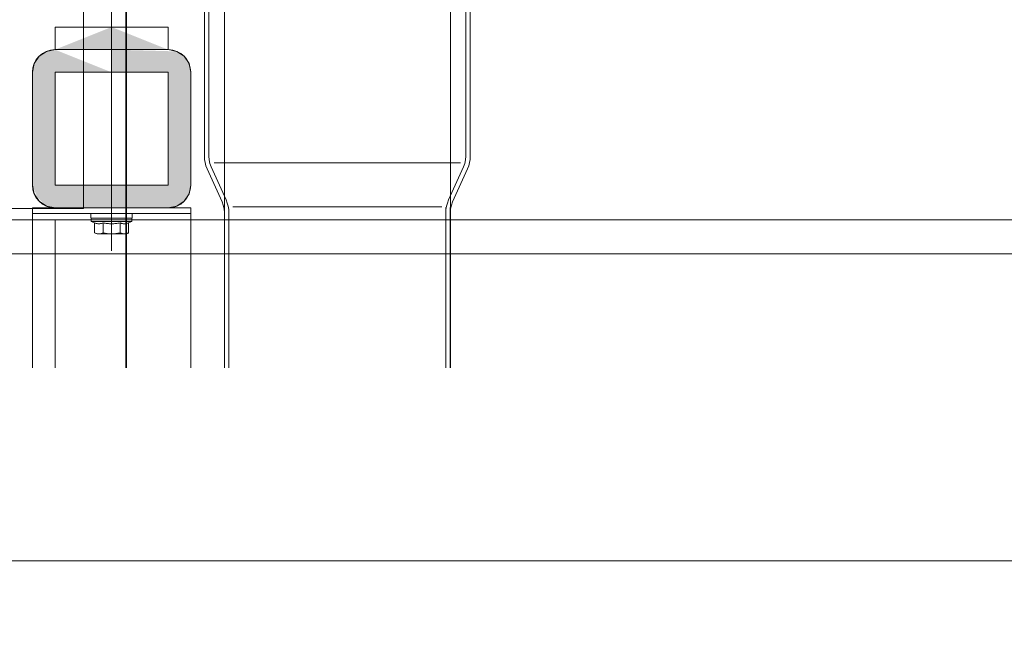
# Model space of a CAD drawing. Header units: millimetres. Extents: x 0 to 96, y -6 to 70.6.
# Tile 10 of 138: x 25 to 27.2, y -5.5 to -4.1. Entities that reach past the tile are written whole.
import ezdxf

# ---------------------------------------------------------------- set-up
doc = ezdxf.new("R2010")
doc.units = ezdxf.units.MM
doc.linetypes.add('HIDDENX2', pattern=[0.75, 0.5, -0.25])
doc.styles.add('Arial Narrow', font='ARIALN.TTF')
doc.dimstyles.new('Arch_Strakon_dimstyle', dxfattribs={"dimtxt": 15.75, "dimasz": 1, "dimexe": 1.25, "dimexo": 0.0625, "dimgap": 1, "dimtad": 0, "dimdec": 3, "dimzin": 12, "dimdsep": 46, "dimtxsty": 'Arial Narrow', "dimblk": 'Arrowhead_Tick', "dimsah": 1, "dimcen": 0, "dimse1": 1, "dimse2": 1, "dimclrd": 6, "dimclrt": 2, "dimazin": 0, "dimtfac": 1, "dimtdec": 4, "dimtmove": 0, "dimatfit": 3, "dimldrblk": 'NONE', "dimfxl": 1, "dimtvp": 1, "dimtolj": 1, "dimtzin": 0, "dimlwd": 13, "dimarcsym": 2})

# ---------------------------------------------------------------- blocks, each defined once
blk = doc.blocks.new('Arrowhead_Tick')
at = {"color": 0, "linetype": 'Continuous', "lineweight": -2}
for p, q in [((0, 20), (0, -10)), ((-1, 0), (0, 0)), ((10, 0), (0, 0))]:
    blk.add_line(p, q, dxfattribs=at)
at = {"color": 2, "linetype": 'Continuous', "lineweight": 35}
blk.add_line((4.42, 4.42), (-4.42, -4.42), dxfattribs=at)
blk = doc.blocks.new('*D89')
at = {"color": 6, "linetype": 'Continuous', "lineweight": 13}
blk.add_line((24.2063, -3.779), (25.2336, -3.779), dxfattribs=at)
at = {"layer": 'Defpoints', "color": 0}
for p in [(25.2436, -3.779), (25.2436, -3.8306), (24.1963, -4.5591)]:
    blk.add_point(p, dxfattribs=at)
at = {"color": 6, "lineweight": 13, "xscale": 0.01, "yscale": 0.01, "zscale": 0.01}
blk.add_blockref('Arrowhead_Tick', (25.2436, -3.779), dxfattribs=at)
at = {"color": 6, "lineweight": 13, "xscale": 0.01, "yscale": 0.01, "zscale": 0.01, "rotation": 180}
blk.add_blockref('Arrowhead_Tick', (24.1963, -3.779), dxfattribs=at)
at = {"color": 2, "lineweight": 0, "insert": (24.7199, -3.6486), "char_height": 0.1575, "attachment_point": 5, "style": 'Arial Narrow'}
blk.add_mtext('\\A1;20{\\A1;\\H.6x;\\S95;}', dxfattribs=at)
blk = doc.blocks.new('_None')
blk = doc.blocks.new('*D90')
at = {"color": 6, "linetype": 'Continuous', "lineweight": 13}
blk.add_line((24.2063, -1.3386), (25.2336, -1.3386), dxfattribs=at)
at = {"layer": 'Defpoints', "color": 0}
for p in [(25.2436, -1.3386), (25.2436, -3.8306), (24.1963, -4.5591)]:
    blk.add_point(p, dxfattribs=at)
at = {"color": 6, "lineweight": 13, "xscale": 0.01, "yscale": 0.01, "zscale": 0.01}
for p, rotation in [((25.2436, -1.3386), 360), ((24.1963, -1.3386), 180)]:
    blk.add_blockref('Arrowhead_Tick', p, dxfattribs=dict(at, rotation=rotation))
at = {"color": 5, "lineweight": 0, "insert": (24.7199, -1.1993), "char_height": 0.175, "attachment_point": 5, "style": 'Arial Narrow'}
blk.add_mtext('\\A1;209', dxfattribs=at)
blk = doc.blocks.new('*D94')
at = {"color": 6, "linetype": 'Continuous', "lineweight": 13}
blk.add_line((24.2063, -5.3386), (32.4943, -5.3386), dxfattribs=at)
at = {"layer": 'Defpoints', "color": 0}
for p in [(32.5043, -4.3074), (24.1963, -4.5591), (32.5043, -5.3386)]:
    blk.add_point(p, dxfattribs=at)
at = {"color": 6, "lineweight": 13, "xscale": 0.01, "yscale": 0.01, "zscale": 0.01}
blk.add_blockref('Arrowhead_Tick', (32.5043, -5.3386), dxfattribs=at)
at = {"color": 6, "lineweight": 13, "xscale": 0.01, "yscale": 0.01, "zscale": 0.01, "rotation": 180}
blk.add_blockref('Arrowhead_Tick', (24.1963, -5.3386), dxfattribs=at)
at = {"color": 5, "lineweight": 0, "insert": (28.3503, -5.1993), "char_height": 0.175, "attachment_point": 5, "style": 'Arial Narrow'}
blk.add_mtext('\\A1;1662', dxfattribs=at)
blk = doc.blocks.new('*D215')
at = {"color": 6, "linetype": 'Continuous', "lineweight": 13}
blk.add_line((24.2063, -0.1691), (32.7943, -0.1691), dxfattribs=at)
at = {"layer": 'Defpoints', "color": 0}
for p in [(32.8043, -0.1691), (32.8043, -1.6675), (24.1963, -4.5591)]:
    blk.add_point(p, dxfattribs=at)
at = {"color": 6, "lineweight": 13, "xscale": 0.01, "yscale": 0.01, "zscale": 0.01}
blk.add_blockref('Arrowhead_Tick', (32.8043, -0.1691), dxfattribs=at)
at = {"color": 6, "lineweight": 13, "xscale": 0.01, "yscale": 0.01, "zscale": 0.01, "rotation": 180}
blk.add_blockref('Arrowhead_Tick', (24.1963, -0.1691), dxfattribs=at)
at = {"color": 2, "lineweight": 0, "insert": (28.5003, -0.04), "char_height": 0.1575, "attachment_point": 5, "style": 'Arial Narrow'}
blk.add_mtext('\\A1;1722', dxfattribs=at)

msp = doc.modelspace()

# ---------------------------------------------------------------- hatches: boundary and pattern name
at = {"lineweight": 13, "true_color": 0x003754}
for points in [[(25.0936082, -4.2079079), (25.2186082, -4.2079079), (25.2186082, -4.1579079)], [(25.3436082, -4.2079079), (25.2186082, -4.1579079), (25.2186082, -4.2079079)], [(25.2186082, -4.2579079), (25.0936082, -4.2579079), (25.0936082, -4.3829079), (25.0936082, -4.5079079), (25.2186082, -4.5079079), (25.2186082, -4.5579079), (25.0936082, -4.5579079), (25.074474, -4.5541018), (25.0474142, -4.527042), (25.0582528, -4.5432632), (25.0436082, -4.5079079), (25.0436082, -4.3829079), (25.0436082, -4.2579079), (25.0474142, -4.2387737), (25.0582528, -4.2225525), (25.074474, -4.2117139), (25.0936082, -4.2079079)], [(25.2186082, -4.2079079), (25.2186082, -4.2579079), (25.3436082, -4.2579079), (25.3436082, -4.3829079), (25.3436082, -4.5079079), (25.2186082, -4.5079079), (25.2186082, -4.5579079), (25.3436082, -4.5579079), (25.3627423, -4.5541018), (25.3789635, -4.5432632), (25.3898021, -4.527042), (25.3936082, -4.5079079), (25.3936082, -4.3829079), (25.3936082, -4.2579079), (25.3898021, -4.2387737), (25.3789635, -4.2225525), (25.3627423, -4.2117139)]]:
    msp.add_hatch(color=148, dxfattribs=at).paths.add_polyline_path(points)

# ---------------------------------------------------------------- linework, layer by layer
at = {"color": 7, "linetype": 'Continuous', "lineweight": 18}
for p, q in [((25.4679498, -1.6675278), (25.4679498, -4.9117746)), ((25.9679498, -1.6675278), (25.9679498, -4.9117746)), ((25.4239232, -4.4433943), (25.4239232, -3.745106)), ((25.4336598, -4.4433943), (25.4336598, -3.745106)), ((26.0015615, -4.4433943), (26.0015615, -3.745106)), ((26.0112982, -4.4433943), (26.0112982, -3.745106)), ((25.4239232, -4.4433943), (25.4243465, -4.450591)), ((25.4243465, -4.450591), (25.4254048, -4.457576)), ((25.4254048, -4.457576), (25.4273098, -4.464561)), ((25.4336598, -4.4433943), (25.4342948, -4.4516493)), ((25.4342948, -4.4516493), (25.4359882, -4.4596926)), ((25.4359882, -4.4596926), (25.4389515, -4.4673126)), ((25.7176107, -4.4579993), (25.4457248, -4.4579993)), ((25.7176107, -4.4579993), (25.9894965, -4.4579993)), ((25.9992332, -4.4596926), (25.9962698, -4.4673126)), ((26.0009265, -4.4516493), (25.9992332, -4.4596926)), ((26.0015615, -4.4433943), (26.0009265, -4.4516493)), ((26.0098165, -4.457576), (26.0079115, -4.464561)), ((26.0108748, -4.450591), (26.0098165, -4.457576)), ((26.0112982, -4.4433943), (26.0108748, -4.450591)), ((25.4273098, -4.464561), (25.4300615, -4.4713343)), ((25.4300615, -4.4713343), (25.4628698, -4.5443593)), ((25.4389515, -4.4673126), (25.4717598, -4.5403376)), ((25.9962698, -4.4673126), (25.9634615, -4.5403376)), ((26.0051598, -4.4713343), (25.9723515, -4.5443593)), ((26.0079115, -4.464561), (26.0051598, -4.4713343)), ((25.4656215, -4.552191), (25.4628698, -4.5443593)), ((25.4742998, -4.547111), (25.4717598, -4.5403376)), ((25.4762048, -4.554096), (25.4742998, -4.547111)), ((25.9590165, -4.554096), (25.9609215, -4.547111)), ((25.9609215, -4.547111), (25.9634615, -4.5403376)), ((25.9695998, -4.552191), (25.9723515, -4.5443593)), ((25.4675265, -4.5602343), (25.4656215, -4.552191)), ((25.4679498, -4.5684893), (25.4675265, -4.5602343)), ((25.4679498, -4.9117746), (25.4679498, -4.5684893)), ((25.4774748, -4.5612926), (25.4762048, -4.554096)), ((25.4778982, -4.5684893), (25.4774748, -4.5612926)), ((25.4778982, -4.9117746), (25.4778982, -4.5684893)), ((25.7176107, -4.5557893), (25.4865765, -4.5557893)), ((25.7176107, -4.5557893), (25.9486448, -4.5557893)), ((25.9573232, -4.9117746), (25.9573232, -4.5570147)), ((25.9573232, -4.5684893), (25.9577465, -4.5612926)), ((25.9577465, -4.5612926), (25.9590165, -4.554096)), ((25.9672715, -4.9117746), (25.9672715, -4.5570147)), ((25.9672715, -4.5684893), (25.9676948, -4.5602343)), ((25.9676948, -4.5602343), (25.9695998, -4.552191))]:
    msp.add_line(p, q, dxfattribs=at)
at = {"color": 2, "linetype": 'Continuous', "lineweight": 35}
msp.add_line((25.2512514, -1.6778567), (25.2512514, -4.9117746), dxfattribs=at)
msp.add_line((25.2512514, -1.6778567), (25.2512514, -4.9117746), dxfattribs=at)
at = {"color": 5, "linetype": 'Continuous', "lineweight": 18}
for p, q in [((25.1562676, -3.1591492), (25.1562676, -4.5591492)), ((25.1562676, -4.5591492), (24.7962676, -4.5591492))]:
    msp.add_line(p, q, dxfattribs=at)
at = {"color": 6, "linetype": 'Continuous', "lineweight": 13}
for p, q in [((25.2186082, -4.6531317), (25.2186082, -4.0573574)), ((25.3436082, -4.1579079), (25.0936082, -4.1579079)), ((25.0936082, -4.1579079), (25.0936082, -4.2079079)), ((25.3436082, -4.2079079), (25.3436082, -4.1579079)), ((25.0936082, -4.2079079), (25.2186082, -4.2079079)), ((25.3436082, -4.2079079), (25.2186082, -4.2079079)), ((25.0436082, -4.3829079), (25.0436082, -4.2579079)), ((25.0936082, -4.3829079), (25.0936082, -4.2579079)), ((25.0936082, -4.2579079), (25.2186082, -4.2579079)), ((25.3436082, -4.2579079), (25.2186082, -4.2579079)), ((25.3436082, -4.3829079), (25.3436082, -4.2579079)), ((25.3936082, -4.3829079), (25.3936082, -4.2579079)), ((25.0436082, -4.3829079), (25.0436082, -4.5079079)), ((25.0936082, -4.3829079), (25.0936082, -4.5079079)), ((25.3436082, -4.3829079), (25.3436082, -4.5079079)), ((25.3936082, -4.3829079), (25.3936082, -4.5079079)), ((25.0936082, -4.5079079), (25.2186082, -4.5079079)), ((25.3436082, -4.5079079), (25.2186082, -4.5079079)), ((25.0436082, -4.9117746), (25.0436082, -4.5579079)), ((25.0436082, -4.5579079), (25.3936082, -4.5579079)), ((25.0936082, -4.5579079), (25.2186082, -4.5579079)), ((25.3436082, -4.5579079), (25.2186082, -4.5579079)), ((25.3936082, -4.9117746), (25.3936082, -4.5579079)), ((32.5042757, -4.5841423), (24.1962676, -4.5841423)), ((25.3936082, -4.5704078), (25.0436082, -4.5704078)), ((25.0436082, -4.9117746), (25.0436082, -4.5841423)), ((25.0936082, -4.9117746), (25.0936082, -4.5841423)), ((25.3936082, -4.9117746), (25.3936082, -4.5841423)), ((32.5042757, -4.6591423), (24.1962676, -4.6591423)), ((27.088163, -4.6591422), (26.7381631, -4.6591422))]:
    msp.add_line(p, q, dxfattribs=at)
at = {"color": 9, "linetype": 'Continuous', "lineweight": 0}
for p, q in [((25.0936082, -4.1579079), (25.2186082, -4.1579079)), ((25.2186082, -4.1579079), (25.3436082, -4.1579079)), ((25.3436082, -4.1579079), (25.3436082, -4.2079079)), ((25.0582528, -4.2225525), (25.074474, -4.2117139)), ((25.074474, -4.2117139), (25.0936082, -4.2079079)), ((25.0936082, -4.2079079), (25.2186082, -4.2079079)), ((25.2186082, -4.2079079), (25.3436082, -4.2079079)), ((25.2186082, -4.2579079), (25.2186082, -4.2079079)), ((25.3436082, -4.2079079), (25.3627423, -4.2117139)), ((25.3627423, -4.2117139), (25.3789635, -4.2225525)), ((25.0436082, -4.2579079), (25.0474142, -4.2387737)), ((25.0474142, -4.2387737), (25.0582528, -4.2225525)), ((25.3789635, -4.2225525), (25.3898021, -4.2387737)), ((25.3898021, -4.2387737), (25.3936082, -4.2579079)), ((25.0436082, -4.3829079), (25.0436082, -4.2579079)), ((25.0936082, -4.2579079), (25.0936082, -4.3829079)), ((25.3436082, -4.2579079), (25.2186082, -4.2579079)), ((25.3436082, -4.3829079), (25.3436082, -4.2579079)), ((25.3936082, -4.2579079), (25.3936082, -4.3829079)), ((25.0436082, -4.5079079), (25.0436082, -4.3829079)), ((25.0936082, -4.3829079), (25.0936082, -4.5079079)), ((25.3436082, -4.5079079), (25.3436082, -4.3829079)), ((25.3936082, -4.3829079), (25.3936082, -4.5079079)), ((25.0474142, -4.527042), (25.0436082, -4.5079079)), ((25.0936082, -4.5079079), (25.2186082, -4.5079079)), ((25.2186082, -4.5579079), (25.2186082, -4.5079079)), ((25.2186082, -4.5079079), (25.3436082, -4.5079079)), ((25.3936082, -4.5079079), (25.3898021, -4.527042)), ((25.0582528, -4.5432632), (25.0474142, -4.527042)), ((25.074474, -4.5541018), (25.0582528, -4.5432632)), ((25.3789635, -4.5432632), (25.3627423, -4.5541018)), ((25.3898021, -4.527042), (25.3789635, -4.5432632)), ((25.0936082, -4.5579079), (25.074474, -4.5541018)), ((25.3436082, -4.5579079), (25.2186082, -4.5579079)), ((25.3627423, -4.5541018), (25.3436082, -4.5579079))]:
    msp.add_line(p, q, dxfattribs=at)
at = {"color": 6, "linetype": 'HIDDENX2', "lineweight": 13, "ltscale": 0.5}
for p, q in [((25.173016, -4.5794261), (25.1730161, -4.5714099)), ((25.2636082, -4.5804281), (25.1736082, -4.5804281)), ((25.1736082, -4.5879281), (25.1736082, -4.5804281)), ((25.2636082, -4.5879281), (25.1736082, -4.5879281)), ((25.1736082, -4.5879281), (25.1810804, -4.5908027)), ((25.1884803, -4.5804281), (25.1740181, -4.5804281)), ((25.1810804, -4.5908027), (25.1810804, -4.6129281)), ((25.248736, -4.5804281), (25.1884803, -4.5804281)), ((25.1998443, -4.5908027), (25.1998443, -4.6129281)), ((25.237372, -4.5908027), (25.237372, -4.6129281)), ((25.248736, -4.5804281), (25.2631982, -4.5804281)), ((25.2636082, -4.5879281), (25.2561359, -4.5908027)), ((25.2561359, -4.5908027), (25.2561359, -4.6129281)), ((25.2636082, -4.5879281), (25.2636082, -4.5804281)), ((25.2642003, -4.5794261), (25.2642003, -4.5714099)), ((25.1998442, -4.6154281), (25.1904623, -4.6154281)), ((25.237372, -4.6154281), (25.1998442, -4.6154281)), ((25.246754, -4.6154281), (25.237372, -4.6154281))]:
    msp.add_line(p, q, dxfattribs=at)
at = {"color": 6, "linetype": 'Continuous', "lineweight": 13}
for centre, start, end in [((25.0936082, -4.2579079), 90, 180), ((25.3436082, -4.2579079), 360, 90), ((25.0936082, -4.5079079), 180, 270), ((25.3436082, -4.5079079), 270, 0)]:
    msp.add_arc(centre, 0.05, start, end, dxfattribs=at)
at = {"color": 6, "linetype": 'HIDDENX2', "lineweight": 13, "ltscale": 0.5}
for centre, radius, start, end in [((25.1740181, -4.5794261), 0.001002, 180, 270.0011299), ((25.1904623, -4.5723675), 0.0206852, 243.0276971, 296.972237), ((25.2186081, -4.513687), 0.0793657, 256.3244771, 283.6755229), ((25.246754, -4.5723675), 0.0206852, 243.027763, 296.9722813), ((25.2631982, -4.5794261), 0.001002, 270.0003614, 0), ((25.1904623, -4.5965739), 0.0188541, 240.1582255, 299.8417375), ((25.2186081, -4.5437615), 0.0716666, 254.8218141, 285.1781859), ((25.246754, -4.5965739), 0.0188542, 240.1582625, 299.8418056)]:
    msp.add_arc(centre, radius, start, end, dxfattribs=at)

# ---------------------------------------------------------------- dimensions: what is measured, and where the dimension line sits
at = {"lineweight": 0}
for base, p2, text, override, picture, middle in [((32.8042757, -0.1690911), (32.8042757, -1.6675278), '1722', {"dimscale": 0.01, "dimtxt": 15.75, "dimasz": 1, "dimgap": 5, "dimtad": 1, "dimjust": 0, "dimtih": 0, "dimtoh": 0, "dimdec": 3, "dimdsep": 46, "dimtxsty": 'Arial Narrow', "dimclrd": 6, "dimclrt": 2, "dimtix": 1, "dimtofl": 255, "dimtmove": 0, "dimatfit": 2, "dimfxl": 0, "dimfxlon": 0, "dimtvp": 31.746032, "dimlwd": 13}, '*D215', (28.5002716, -0.1690911)), ((25.2436082, -1.3386212), (25.2436082, -3.8306016), '209', {"dimscale": 0.01, "dimtxt": 17.5, "dimasz": 1, "dimgap": 5, "dimtad": 1, "dimjust": 0, "dimtih": 0, "dimtoh": 0, "dimdec": 3, "dimdsep": 46, "dimtxsty": 'Arial Narrow', "dimclrd": 6, "dimclrt": 5, "dimtix": 1, "dimtofl": 255, "dimtmove": 0, "dimatfit": 2, "dimfxl": 0, "dimfxlon": 0, "dimtvp": 28.571429, "dimlwd": 13}, '*D90', (24.7199379, -1.3386212)), ((25.2436082, -3.7789677), (25.2436082, -3.8306016), '20{\\A1;\\H.6x;\\S95;}', {"dimscale": 0.01, "dimtxt": 15.75, "dimasz": 1, "dimgap": 5, "dimtad": 1, "dimjust": 0, "dimtih": 0, "dimtoh": 0, "dimdec": 4, "dimdsep": 46, "dimtxsty": 'Arial Narrow', "dimclrd": 6, "dimclrt": 2, "dimtix": 1, "dimtofl": 255, "dimtmove": 0, "dimatfit": 2, "dimfxl": 0, "dimfxlon": 0, "dimtvp": 31.746032, "dimlwd": 13}, '*D89', (24.7199379, -3.7789677)), ((32.5042757, -5.3386212), (32.5042757, -4.3073719), '1662', {"dimscale": 0.01, "dimtxt": 17.5, "dimasz": 1, "dimgap": 5, "dimtad": 1, "dimjust": 0, "dimtih": 0, "dimtoh": 0, "dimdec": 3, "dimdsep": 46, "dimtxsty": 'Arial Narrow', "dimclrd": 6, "dimclrt": 5, "dimtix": 1, "dimtofl": 255, "dimtmove": 0, "dimatfit": 2, "dimfxl": 0, "dimfxlon": 0, "dimtvp": 28.571429, "dimlwd": 13}, '*D94', (28.3502716, -5.3386212))]:
    dim = msp.add_linear_dim(base=base, p1=(24.1962676, -4.5591492), p2=p2, text=text, dimstyle='Arch_Strakon_dimstyle', override=override, dxfattribs=at)
    dim.commit()
    dim.dimension.update_dxf_attribs({"geometry": picture, "text_midpoint": middle, "dimtype": 160})

doc.saveas('drawing.dxf')
